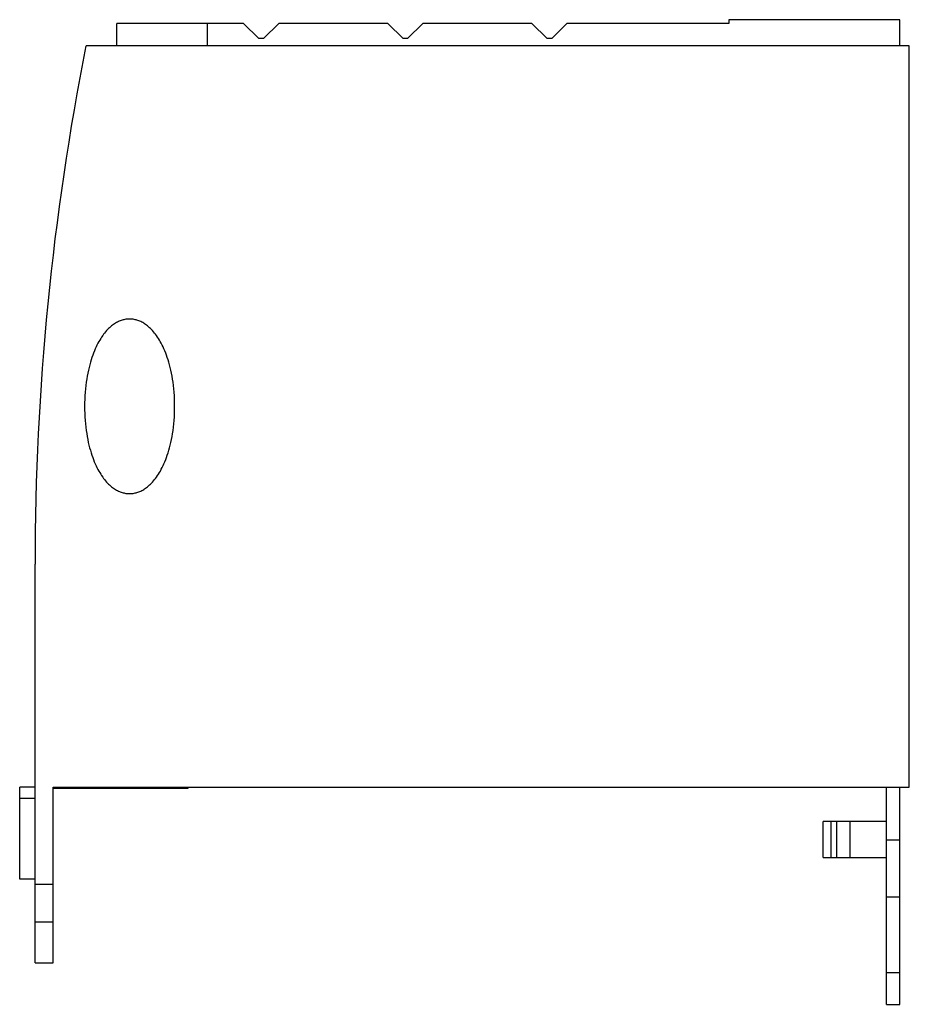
# Model space of a CAD drawing. Header units: millimetres. Extents: x 14 to 113, y 34 to 143.
import ezdxf

# ---------------------------------------------------------------- set-up
doc = ezdxf.new("R2010")
doc.units = ezdxf.units.MM
doc.header["$LTSCALE"] = 11.507788
doc.layers.get('0').update_dxf_attribs({"linetype": 'CONTINUOUS'})

msp = doc.modelspace()

# ---------------------------------------------------------------- linework, layer by layer
at = {"color": 7, "linetype": 'Continuous'}
for p, q in [((24.92, 139.99), (24.92, 142.49)), ((38.97, 142.49), (24.92, 142.49)), ((34.92, 142.49), (34.92, 139.99)), ((38.97, 142.49), (40.67, 140.79)), ((41.17, 140.79), (42.87, 142.49)), ((54.97, 142.49), (42.87, 142.49)), ((54.97, 142.49), (56.67, 140.79)), ((57.17, 140.79), (58.87, 142.49)), ((70.97, 142.49), (58.87, 142.49)), ((70.97, 142.49), (72.67, 140.79)), ((73.17, 140.79), (74.87, 142.49)), ((92.82, 142.49), (74.87, 142.49)), ((92.82, 142.89), (92.82, 142.49)), ((111.82, 142.89), (92.82, 142.89)), ((111.82, 139.99), (111.82, 142.89)), ((112.87, 139.99), (21.48, 139.99)), ((41.17, 140.79), (40.67, 140.79)), ((57.17, 140.79), (56.67, 140.79)), ((73.17, 140.79), (72.67, 140.79)), ((112.87, 57.74), (112.87, 139.99)), ((15.82, 38.24), (15.82, 82.49)), ((14.12, 47.54), (14.12, 57.74)), ((15.82, 57.74), (14.12, 57.74)), ((17.82, 38.24), (17.82, 57.74)), ((17.82, 57.74), (112.87, 57.74)), ((17.82, 57.64), (32.82, 57.64)), ((32.82, 57.64), (32.82, 57.74)), ((110.32, 33.64), (110.32, 57.74)), ((111.82, 33.64), (111.82, 57.74)), ((14.12, 56.5), (15.82, 56.5)), ((110.32, 53.94), (103.32, 53.94)), ((103.32, 49.94), (103.32, 53.94)), ((104.18, 49.94), (104.18, 53.94)), ((104.82, 49.94), (104.82, 53.94)), ((106.32, 49.94), (106.32, 53.94)), ((110.32, 51.9), (111.82, 51.9)), ((103.32, 49.94), (110.32, 49.94)), ((15.82, 47.54), (14.12, 47.54)), ((15.82, 46.99), (17.82, 46.99)), ((111.82, 45.54), (110.32, 45.54)), ((15.82, 42.79), (17.82, 42.79)), ((15.82, 38.24), (17.82, 38.24)), ((110.32, 37.16), (111.82, 37.16)), ((110.32, 33.64), (111.82, 33.64))]:
    msp.add_line(p, q, dxfattribs=at)
msp.add_arc((310.82, 82.49), 295, 168.7602, 180, dxfattribs=at)
for points, knots in [([(26.32, 109.68), (26.18, 109.68), (25.9, 109.66), (25.48, 109.56), (25.06, 109.4), (24.63, 109.15), (24.19, 108.82), (23.74, 108.38), (23.3, 107.83), (22.88, 107.16), (22.48, 106.35), (22.11, 105.39), (21.79, 104.27), (21.53, 102.98), (21.36, 101.54), (21.32, 100.52), (21.32, 99.99)], [0, 0, 0, 0, 0.034624, 0.070341, 0.10831, 0.149697, 0.19559, 0.24746, 0.306373, 0.373236, 0.448992, 0.534848, 0.632077, 0.74297, 0.867209, 1, 1, 1, 1]), ([(31.32, 99.99), (31.32, 100.52), (31.28, 101.53), (31.11, 102.98), (30.85, 104.27), (30.53, 105.39), (30.16, 106.35), (29.76, 107.16), (29.33, 107.83), (28.89, 108.38), (28.45, 108.82), (28.01, 109.15), (27.58, 109.4), (27.15, 109.56), (26.73, 109.66), (26.46, 109.68), (26.32, 109.68)], [0, 0, 0, 0, 0.132224, 0.256319, 0.367559, 0.46491, 0.550794, 0.62664, 0.693634, 0.752709, 0.804624, 0.850522, 0.891841, 0.929745, 0.965404, 1, 1, 1, 1]), ([(21.32, 99.99), (21.32, 99.47), (21.36, 98.46), (21.53, 97.01), (21.78, 95.72), (22.11, 94.6), (22.47, 93.64), (22.88, 92.83), (23.3, 92.16), (23.74, 91.61), (24.19, 91.17), (24.63, 90.84), (25.06, 90.59), (25.49, 90.43), (25.9, 90.33), (26.18, 90.31), (26.32, 90.31)], [0, 0, 0, 0, 0.132218, 0.256311, 0.367539, 0.464888, 0.55077, 0.626617, 0.693612, 0.752696, 0.80462, 0.850521, 0.891836, 0.929726, 0.965387, 1, 1, 1, 1]), ([(26.32, 90.31), (26.46, 90.31), (26.73, 90.33), (27.15, 90.43), (27.58, 90.59), (28.01, 90.84), (28.45, 91.17), (28.9, 91.61), (29.34, 92.16), (29.76, 92.84), (30.16, 93.65), (30.53, 94.6), (30.85, 95.72), (31.11, 97.01), (31.28, 98.45), (31.32, 99.47), (31.32, 99.99)], [0, 0, 0, 0, 0.034663, 0.070297, 0.108145, 0.149486, 0.195529, 0.247571, 0.306716, 0.373586, 0.449288, 0.535013, 0.6322, 0.743075, 0.867292, 1, 1, 1, 1])]:
    msp.add_open_spline(points, degree=3, knots=knots, dxfattribs=at)

doc.saveas('drawing.dxf')
